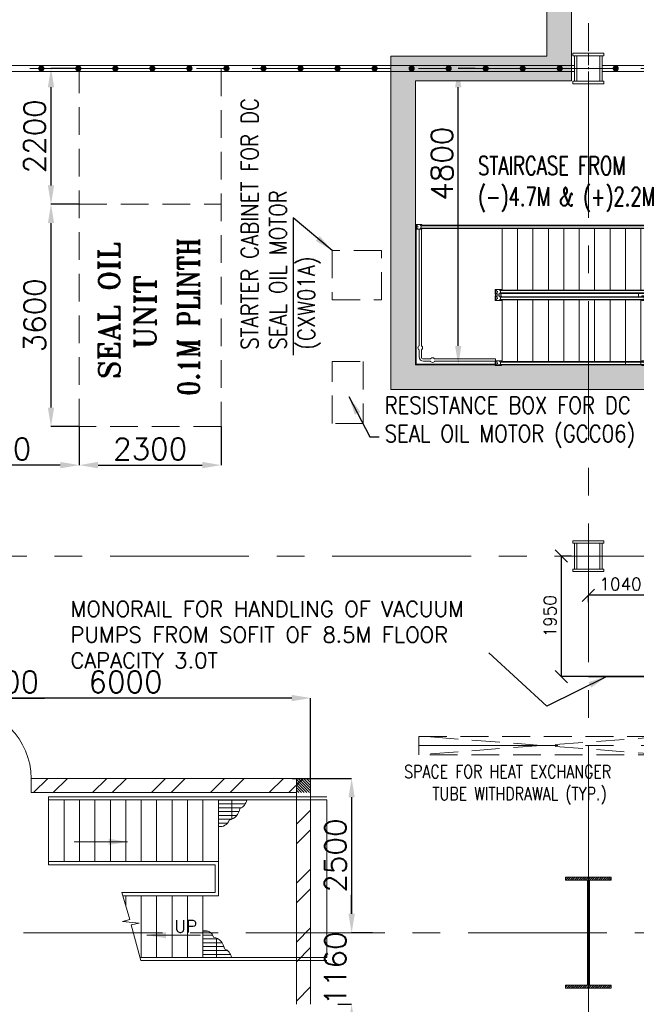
# Model space of a CAD drawing. Header units: inches. Extents: x 0 to 1545919, y 0 to 23143738.
# Tile 192 of 197: x 201076 to 211066, y 137977 to 153927. Entities that reach past the tile are written whole.
import ezdxf

# ---------------------------------------------------------------- set-up
doc = ezdxf.new("R2010")
doc.units = ezdxf.units.IN
doc.header["$LTSCALE"] = 1800
doc.header["$MEASUREMENT"] = 0
for name, pattern in [('CENTER', [2, 1.25, -0.25, 0.25, -0.25]), ('CENTER2', [1.125, 0.75, -0.125, 0.125, -0.125]), ('HIDDEN', [0.375, 0.25, -0.125])]:
    doc.linetypes.add(name, pattern=pattern)
doc.layers.get('0').update_dxf_attribs({"color": 253, "lineweight": 5})
doc.layers.get('Defpoints').update_dxf_attribs({"lineweight": 18})
for name, color, linetype, lineweight in [('A-REMOVABLE GRATING', 252, 'Continuous', 9), ('AUX COL', 1, 'Continuous', 18), ('CEN', 8, 'CENTER', 18), ('COL', 1, 'Continuous', 18), ('CONCRETE', 145, 'Continuous', 18), ('DIM', 4, 'Continuous', 18), ('EQUIP', 8, 'HIDDEN', 9), ('GRID', 251, 'CENTER', 18), ('HATCH-1', 252, 'Continuous', 9), ('STAIR', 2, 'Continuous', 18), ('STEEL', 231, 'Continuous', 18), ('TEXT', 3, 'Continuous', 18), ('WALL', 6, 'Continuous', 18)]:
    doc.layers.add(name, color=color, linetype=linetype, lineweight=lineweight)
doc.styles.add('ROMANC', font='ROMANC.SHX')
doc.styles.add('ROMANS', font='romans.shx')
doc.styles.add('ROMANT', font='romant')
doc.styles.get("Standard").update_dxf_attribs({"font": 'arial.ttf'})
doc.linetypes.add('FENCELINE1', pattern='A,0.25,-0.1,[133,ltypeshp.shx,S=0.1,R=0,X=-0.1,Y=0],-0.1,1', length=1.45)
doc.dimstyles.new('HALF', dxfattribs={"dimtxt": 200, "dimasz": 200, "dimexe": 0, "dimexo": 0, "dimgap": 80, "dimtad": 1, "dimdec": 0, "dimzin": 0, "dimdsep": 46, "dimtxsty": 'ROMANS', "dimblk": 'OBLIQUE', "dimcen": 0, "dimclrd": 4, "dimclre": 9, "dimclrt": 256, "dimadec": 0, "dimazin": 0, "dimtfac": 0.09, "dimtdec": 0, "dimtix": 1, "dimtofl": 0, "dimtmove": 0, "dimatfit": 3, "dimldrblk": 'DOT', "dimfxl": 1, "dimtolj": 1, "dimtzin": 0, "dimarcsym": 0})
doc.dimstyles.new('USER175', dxfattribs={"dimscale": 175, "dimtxt": 2, "dimasz": 1.75, "dimexe": 0, "dimexo": 0, "dimgap": 0.5, "dimtad": 1, "dimdec": 0, "dimzin": 0, "dimdsep": 46, "dimtxsty": 'ROMANS', "dimcen": 0, "dimclrd": 4, "dimclre": 4, "dimclrt": 4, "dimadec": 0, "dimazin": 0, "dimtfac": 0.09, "dimtdec": 0, "dimtix": 1, "dimtofl": 0, "dimtmove": 0, "dimatfit": 3, "dimfxl": 1, "dimtolj": 1, "dimtzin": 0, "dimarcsym": 0})
pattern_1 = [(0, (-336986.62, -83838.76), (0, 62.5), []), (90, (-336986.62, -83838.76), (-250, 2e-14), [])]

# ---------------------------------------------------------------- blocks, each defined once
blk = doc.blocks.new('A-ROW COLUMN')
at = {"layer": 'COL'}
h = blk.add_hatch(dxfattribs=at)
h.set_pattern_fill('ANSI31', color=256, scale=200, style=0)
h.set_pattern_definition([(45, (165226.353, 18853.894), (-17.67767, 17.67767), [])])
h.paths.add_polyline_path([(180799, 40890), (181539, 40890), (181539, 40840), (180799, 40840)])
h.paths.add_polyline_path([(181153, 42590), (181185, 42590), (181185, 40890), (181153, 40890)])
h.paths.add_polyline_path([(180799, 42640), (181539, 42640), (181539, 42590), (180799, 42590)])
blk.add_line((181169, 40840), (181169, 42640))
at = {"layer": 'CEN'}
for p, q in [((181169, 40840), (181169, 42640)), ((180977, 41740), (181360, 41740))]:
    blk.add_line(p, q, dxfattribs=at)
at = {"layer": 'COL'}
for points in [[(180799, 42640), (181539, 42640), (181539, 42590), (180799, 42590)], [(181153, 42590), (181185, 42590), (181185, 40890), (181153, 40890)], [(180799, 40890), (181539, 40890), (181539, 40840), (180799, 40840)]]:
    blk.add_lwpolyline(points, close=True, dxfattribs=at)
blk = doc.blocks.new('AUX COLUMNS')
at = {"color": 2, "linetype": 'CENTER2', "ltscale": 0.15}
for p, q in [((-184038, 59665), (-184038, 60165)), ((-183813, 59915), (-184263, 59915)), ((-184038, 51765), (-184038, 52265)), ((-183813, 52015), (-184263, 52015))]:
    blk.add_line(p, q, dxfattribs=at)
at = {"layer": 'AUX COL'}
for p, q in [((-184263, 59710), (-184263, 60120)), ((-184223, 59710), (-184223, 60120)), ((-183853, 59710), (-183853, 60120)), ((-183813, 59710), (-183813, 60120)), ((-184263, 51805), (-184263, 52225)), ((-184223, 51805), (-184223, 52225)), ((-183853, 51805), (-183853, 52225)), ((-183813, 51805), (-183813, 52225))]:
    blk.add_line(p, q, dxfattribs=at)
for points in [[(-184288, 60165), (-183788, 60165), (-183788, 60120), (-184288, 60120)], [(-184288, 59710), (-183788, 59710), (-183788, 59665), (-184288, 59665)], [(-184288, 52265), (-183788, 52265), (-183788, 52225), (-184288, 52225)], [(-184288, 51805), (-183788, 51805), (-183788, 51765), (-184288, 51765)]]:
    blk.add_lwpolyline(points, close=True, dxfattribs=at)
at = {"layer": 'GRID'}
for p, q in [((-136838, 59915), (-243038, 59915)), ((-171538, 52015), (-242038, 52015))]:
    blk.add_line(p, q, dxfattribs=at)
blk = doc.blocks.new('VACUUM PUMPS')
at = {"layer": 'CEN', "linetype": 'CENTER'}
blk.add_line((76902, 59058), (86272, 59058), dxfattribs=at)
at = {"layer": 'EQUIP'}
blk.add_lwpolyline([(80902, 58908), (76902, 58908), (76902, 59208), (80902, 59208)], close=True, dxfattribs=at)
for points in [[(80902, 59208), (76902, 58912)], [(80902, 58908), (76964, 59208)]]:
    blk.add_lwpolyline(points, dxfattribs=at)
blk = doc.blocks.new('_Oblique')
at = {"color": 0, "linetype": 'ByBlock', "lineweight": -2}
blk.add_line((-0.5, -0.5), (0.5, 0.5), dxfattribs=at)
blk = doc.blocks.new('*D769')
at = {"layer": 'Defpoints', "color": 0, "transparency": 16777216}
for p in [(210290, 144604), (210290, 144492), (211330, 144492)]:
    blk.add_point(p, dxfattribs=at)
at = {"layer": 'DIM', "color": 9, "lineweight": -2, "transparency": 16777216}
for p, q in [((210290, 144492), (210290, 144604)), ((211330, 144492), (211330, 144604))]:
    blk.add_line(p, q, dxfattribs=at)
at = {"layer": 'DIM', "color": 4, "lineweight": -2, "transparency": 16777216}
blk.add_line((211330, 144604), (210290, 144604), dxfattribs=at)
at = {"layer": 'DIM', "color": 4, "lineweight": -2, "transparency": 16777216, "xscale": 200, "yscale": 200, "zscale": 200, "rotation": 180}
blk.add_blockref('_Oblique', (210290, 144604), dxfattribs=at)
at = {"layer": 'DIM', "color": 4, "lineweight": -2, "transparency": 16777216, "xscale": 200, "yscale": 200, "zscale": 200}
blk.add_blockref('_Oblique', (211330, 144604), dxfattribs=at)
at = {"layer": 'DIM', "transparency": 16777216, "insert": (210810, 144784), "char_height": 200, "attachment_point": 5, "style": 'ROMANS'}
blk.add_mtext('\\A1;1040', dxfattribs=at)
blk = doc.blocks.new('_Dot')
at = {"color": 0, "linetype": 'ByBlock', "lineweight": -2}
blk.add_line((-0.5, 0), (-1, 0), dxfattribs=at)
at = {"color": 0, "linetype": 'ByBlock', "const_width": 0.5}
blk.add_lwpolyline([(-0.25, 0, 1), (0.25, 0, 1)], format="xyb", close=True, dxfattribs=at)
blk = doc.blocks.new('*D773')
at = {"layer": 'Defpoints', "color": 0, "transparency": 16777216}
for p in [(210015, 145237), (209850, 143287), (210290, 143287)]:
    blk.add_point(p, dxfattribs=at)
at = {"layer": 'DIM', "color": 9, "lineweight": -2, "transparency": 16777216}
for p, q in [((210015, 145237), (209850, 145237)), ((210290, 143287), (209850, 143287))]:
    blk.add_line(p, q, dxfattribs=at)
at = {"layer": 'DIM', "color": 4, "lineweight": -2, "transparency": 16777216}
blk.add_line((209850, 145237), (209850, 143287), dxfattribs=at)
at = {"layer": 'DIM', "color": 4, "lineweight": -2, "transparency": 16777216, "xscale": 200, "yscale": 200, "zscale": 200}
for p, rotation in [((209850, 145237), 90), ((209850, 143287), 270)]:
    blk.add_blockref('_Oblique', p, dxfattribs=dict(at, rotation=rotation))
at = {"layer": 'DIM', "transparency": 16777216, "insert": (209670, 144262), "char_height": 200, "attachment_point": 5, "rotation": 90, "style": 'ROMANS'}
blk.add_mtext('\\A1;1950', dxfattribs=at)
blk = doc.blocks.new('STAIR FROM (-)4.7M & (+)2.2M')
at = {"layer": 'STAIR'}
for p, q in [((77773, 66340), (77773, 67444)), ((75384, 66340), (75384, 66287)), ((75384, 66340), (75384, 66287))]:
    blk.add_line(p, q, dxfattribs=at)
at = {"layer": 'STAIR', "flags": 128}
for points in [[(71790, 67402), (71790, 67381), (71773, 67381), (71773, 67456), (71821, 67456)], [(71790, 67402), (71790, 67381), (71773, 67381), (71773, 67456), (71821, 67456)], [(71773, 65184), (71773, 67381)], [(71773, 65184), (71773, 67381)], [(71783, 67381), (71783, 65194)], [(71783, 67381), (71783, 65194)], [(71824, 67456), (71809, 67454), (71797, 67445), (71789, 67433), (71786, 67418), (71789, 67404), (71797, 67392), (71809, 67383), (71824, 67380)], [(71824, 67456), (71809, 67454), (71797, 67445), (71789, 67433), (71786, 67418), (71789, 67404), (71797, 67392), (71809, 67383), (71824, 67380)], [(71790, 67435), (71790, 67456)], [(71790, 67435), (71790, 67456)], [(71821, 67381), (71790, 67381)], [(71821, 67381), (71790, 67381)], [(71812, 67418), (71809, 67430), (71805, 67418), (71809, 67407), (71812, 67418)], [(71812, 67418), (71809, 67430), (71805, 67418), (71809, 67407), (71812, 67418)], [(71809, 67429), (71809, 67430)], [(71809, 67429), (71809, 67430)], [(71809, 67408), (71809, 67407)], [(71809, 67408), (71809, 67407)], [(71824, 67456), (71838, 67454), (71851, 67445), (71859, 67433), (71862, 67418), (71859, 67404), (71851, 67392), (71838, 67383), (71824, 67380)], [(71824, 67456), (71838, 67454), (71851, 67445), (71859, 67433), (71862, 67418), (71859, 67404), (71851, 67392), (71838, 67383), (71824, 67380)], [(71826, 67456), (71875, 67456), (71875, 67437)], [(71826, 67456), (71875, 67456), (71875, 67437)], [(71875, 67399), (71875, 67381), (71826, 67381)], [(71875, 67399), (71875, 67381), (71826, 67381)], [(71830, 65492), (71830, 67381)], [(71830, 65492), (71830, 67381)], [(77773, 67437), (71856, 67437)], [(77773, 67437), (71856, 67437)], [(71856, 67399), (75318, 67399)], [(71856, 67399), (76674, 67399)], [(71868, 65492), (71868, 67381)], [(71868, 65492), (71868, 67381)], [(71875, 67444), (77773, 67444)], [(71875, 67444), (77773, 67444)], [(77773, 67443), (71875, 67443)], [(77773, 67443), (71875, 67443)], [(71875, 67393), (75318, 67393)], [(71875, 67393), (76674, 67393)], [(76674, 67392), (71875, 67392)], [(75318, 67392), (73068, 67392)], [(73174, 67392), (73174, 66392)], [(73424, 67392), (73424, 66392)], [(73424, 67392), (73424, 66392)], [(73674, 67392), (73674, 66392)], [(73674, 67392), (73674, 66392)], [(73924, 67392), (73924, 66392)], [(73924, 67392), (73924, 66392)], [(74174, 67392), (74174, 66392)], [(74174, 67392), (74174, 66392)], [(74424, 67392), (74424, 66392)], [(74424, 67392), (74424, 66392)], [(74674, 67392), (74674, 66392)], [(74674, 67392), (74674, 66392)], [(74924, 67392), (74924, 66392)], [(74924, 67392), (74924, 66392)], [(75174, 67392), (75174, 66392)], [(75174, 67392), (75174, 66392)], [(75424, 67393), (75424, 66392)], [(75674, 67392), (75674, 66392)], [(75924, 67392), (75924, 66392)], [(76174, 67392), (76174, 66392)], [(76424, 67392), (76424, 66392)], [(76674, 67392), (76674, 66392)], [(73078, 66350), (73078, 66329), (73061, 66329), (73061, 66404), (73110, 66404)], [(73078, 66350), (73078, 66329), (73061, 66329), (73061, 66404), (73110, 66404)], [(73112, 66404), (73098, 66402), (73085, 66393), (73077, 66381), (73074, 66366), (73077, 66352), (73085, 66340), (73098, 66331), (73112, 66328)], [(73112, 66404), (73098, 66402), (73085, 66393), (73077, 66381), (73074, 66366), (73077, 66352), (73085, 66340), (73098, 66331), (73112, 66328)], [(73078, 66383), (73078, 66404)], [(73078, 66383), (73078, 66404)], [(73101, 66366), (73098, 66378), (73093, 66366), (73098, 66355), (73101, 66366)], [(73101, 66366), (73098, 66378), (73093, 66366), (73098, 66355), (73101, 66366)], [(73098, 66377), (73098, 66378)], [(73098, 66377), (73098, 66378)], [(73098, 66356), (73098, 66355)], [(73098, 66356), (73098, 66355)], [(73112, 66404), (73127, 66402), (73139, 66393), (73147, 66381), (73150, 66366), (73147, 66352), (73139, 66340), (73127, 66331), (73112, 66328)], [(73112, 66404), (73127, 66402), (73139, 66393), (73147, 66381), (73150, 66366), (73147, 66352), (73139, 66340), (73127, 66331), (73112, 66328)], [(73115, 66404), (73163, 66404), (73163, 66385)], [(73115, 66404), (73163, 66404), (73163, 66385)], [(77773, 66385), (73144, 66385)], [(77773, 66385), (73144, 66385)], [(73163, 66392), (77773, 66392)], [(73163, 66392), (77773, 66392)], [(77773, 66391), (73163, 66391)], [(77773, 66391), (73163, 66391)], [(73078, 66245), (73078, 66224), (73061, 66224), (73061, 66299), (73110, 66299)], [(73078, 66245), (73078, 66224), (73061, 66224), (73061, 66299), (73110, 66299)], [(73068, 66336), (73068, 66299)], [(73068, 66336), (73068, 66299)], [(73112, 66299), (73098, 66296), (73085, 66288), (73077, 66276), (73074, 66261), (73077, 66247), (73085, 66234), (73098, 66226), (73112, 66223)], [(73112, 66299), (73098, 66296), (73085, 66288), (73077, 66276), (73074, 66261), (73077, 66247), (73085, 66234), (73098, 66226), (73112, 66223)], [(73110, 66329), (73078, 66329)], [(73110, 66329), (73078, 66329)], [(73078, 66277), (73078, 66299)], [(73078, 66277), (73078, 66299)], [(73110, 66224), (73078, 66224)], [(73110, 66224), (73078, 66224)], [(73101, 66261), (73098, 66272), (73093, 66261), (73098, 66250), (73101, 66261)], [(73101, 66261), (73098, 66272), (73093, 66261), (73098, 66250), (73101, 66261)], [(73098, 66272), (73098, 66272)], [(73098, 66272), (73098, 66272)], [(73098, 66250), (73098, 66250)], [(73098, 66250), (73098, 66250)], [(73112, 66299), (73127, 66296), (73139, 66288), (73147, 66276), (73150, 66261), (73147, 66247), (73139, 66234), (73127, 66226), (73112, 66223)], [(73112, 66299), (73127, 66296), (73139, 66288), (73147, 66276), (73150, 66261), (73147, 66247), (73139, 66234), (73127, 66226), (73112, 66223)], [(73163, 66347), (73163, 66329), (73115, 66329)], [(73163, 66347), (73163, 66329), (73115, 66329)], [(73115, 66299), (73163, 66299), (73163, 66280)], [(73115, 66299), (73163, 66299), (73163, 66280)], [(73163, 66242), (73163, 66224), (73115, 66224)], [(73163, 66242), (73163, 66224), (73115, 66224)], [(73144, 66347), (77773, 66347)], [(73144, 66347), (77773, 66347)], [(75468, 66280), (73144, 66280)], [(75468, 66280), (73144, 66280)], [(73144, 66242), (75468, 66242)], [(73144, 66242), (75468, 66242)], [(73163, 66341), (77773, 66341)], [(73163, 66341), (77773, 66341)], [(77773, 66340), (73163, 66340)], [(77773, 66340), (73163, 66340)], [(73163, 66287), (75441, 66287)], [(73163, 66287), (75441, 66287)], [(75441, 66286), (73163, 66286)], [(75441, 66286), (73163, 66286)], [(73163, 66236), (75441, 66236)], [(73163, 66236), (75441, 66236)], [(75441, 66235), (73163, 66235)], [(75441, 66235), (73163, 66235)], [(73174, 66235), (73174, 65235)], [(73174, 66235), (73174, 65235)], [(73424, 66235), (73424, 65235)], [(73424, 66235), (73424, 65235)], [(73674, 66235), (73674, 65235)], [(73674, 66235), (73674, 65235)], [(73924, 66235), (73924, 65235)], [(73924, 66235), (73924, 65235)], [(74174, 66235), (74174, 65235)], [(74174, 66235), (74174, 65235)], [(74424, 66235), (74424, 65235)], [(74424, 66235), (74424, 65235)], [(74674, 66235), (74674, 65235)], [(74674, 66235), (74674, 65235)], [(74924, 66235), (74924, 65235)], [(74924, 66235), (74924, 65235)], [(75174, 66235), (75174, 65183)], [(75174, 66235), (75174, 65183)], [(75424, 66235), (75424, 65183)], [(75440, 66287), (75440, 66299), (75489, 66299)], [(75440, 66287), (75440, 66299), (75489, 66299)], [(75457, 66242), (75457, 66224), (75440, 66224), (75440, 66235)], [(75457, 66242), (75457, 66224), (75440, 66224), (75440, 66235)], [(75457, 66280), (75457, 66299)], [(75457, 66280), (75457, 66299)], [(75489, 66224), (75457, 66224)], [(75489, 66224), (75457, 66224)], [(75491, 66299), (75477, 66296), (75464, 66288), (75459, 66280)], [(75491, 66299), (75477, 66296), (75464, 66288), (75459, 66280)], [(75491, 66223), (75477, 66226), (75464, 66234), (75459, 66242)], [(75491, 66223), (75477, 66226), (75464, 66234), (75459, 66242)], [(75468, 66242), (75472, 66245), (75476, 66248), (75477, 66249), (75480, 66261), (75477, 66273), (75476, 66275), (75472, 66277), (75468, 66280)], [(75468, 66242), (75472, 66245), (75476, 66248), (75477, 66249), (75480, 66261), (75477, 66273), (75476, 66275), (75472, 66277), (75468, 66280)], [(75491, 66299), (75506, 66296), (75518, 66288), (75526, 66276), (75529, 66261), (75526, 66247), (75518, 66234), (75506, 66226), (75491, 66223)], [(75491, 66299), (75506, 66296), (75518, 66288), (75526, 66276), (75529, 66261), (75526, 66247), (75518, 66234), (75506, 66226), (75491, 66223)], [(75494, 66299), (75542, 66299), (75542, 66224), (75494, 66224)], [(75494, 66299), (75542, 66299), (75542, 66224), (75494, 66224)], [(75542, 66287), (75587, 66287), (75587, 66286)], [(75542, 66287), (75587, 66287), (75587, 66286)], [(75542, 66236), (75588, 66236), (75588, 66286), (75542, 66286)], [(75542, 66236), (75588, 66236), (75588, 66286), (75542, 66286)], [(75587, 66236), (75587, 66235), (75542, 66235)], [(75587, 66236), (75587, 66235), (75542, 66235)], [(75588, 66286), (75588, 66236)], [(75588, 66286), (75588, 66236)], [(71830, 65428), (71822, 65433), (71814, 65446), (71811, 65460), (71814, 65475), (71822, 65487), (71830, 65492)], [(71830, 65428), (71822, 65433), (71814, 65446), (71811, 65460), (71814, 65475), (71822, 65487), (71830, 65492)], [(71830, 65310), (71830, 65428)], [(71830, 65310), (71830, 65428)], [(71868, 65428), (71876, 65433), (71884, 65446), (71887, 65460), (71884, 65475), (71876, 65487), (71868, 65492)], [(71868, 65428), (71876, 65433), (71884, 65446), (71887, 65460), (71884, 65475), (71876, 65487), (71868, 65492)], [(71868, 65310), (71868, 65428)], [(71868, 65310), (71868, 65428)], [(71830, 65310), (71835, 65284), (71850, 65261), (71873, 65246), (71899, 65241)], [(71830, 65310), (71835, 65284), (71850, 65261), (71873, 65246), (71899, 65241)], [(71868, 65310), (71870, 65298), (71877, 65288), (71887, 65281), (71899, 65279)], [(71868, 65310), (71870, 65298), (71877, 65288), (71887, 65281), (71899, 65279)], [(72017, 65279), (71899, 65279)], [(72017, 65279), (71899, 65279)], [(72017, 65241), (71899, 65241)], [(72017, 65241), (71899, 65241)], [(72049, 65298), (72035, 65295), (72022, 65287), (72017, 65279)], [(72049, 65298), (72035, 65295), (72022, 65287), (72017, 65279)], [(72049, 65222), (72035, 65225), (72022, 65233), (72017, 65241)], [(72049, 65222), (72035, 65225), (72022, 65233), (72017, 65241)], [(72049, 65298), (72064, 65295), (72076, 65287), (72081, 65279)], [(72049, 65298), (72064, 65295), (72076, 65287), (72081, 65279)], [(72049, 65222), (72064, 65225), (72076, 65233), (72081, 65241)], [(72049, 65222), (72064, 65225), (72076, 65233), (72081, 65241)], [(72081, 65279), (73068, 65279), (73068, 65241), (72081, 65241)], [(72081, 65279), (73068, 65279), (73068, 65241), (72081, 65241)], [(73061, 65194), (73061, 65241)], [(73061, 65194), (73061, 65241)], [(73068, 65247), (73110, 65247)], [(73068, 65247), (73110, 65247)], [(73112, 65247), (73098, 65244), (73085, 65236), (73077, 65224), (73074, 65209), (73077, 65195), (73085, 65182), (73098, 65174), (73112, 65171)], [(73112, 65247), (73098, 65244), (73085, 65236), (73077, 65224), (73074, 65209), (73077, 65195), (73085, 65182), (73098, 65174), (73112, 65171)], [(73078, 65225), (73078, 65247)], [(73078, 65225), (73078, 65247)], [(73112, 65247), (73127, 65244), (73139, 65236), (73147, 65224), (73150, 65209), (73147, 65195), (73139, 65182), (73127, 65174), (73112, 65171)], [(73112, 65247), (73127, 65244), (73139, 65236), (73147, 65224), (73150, 65209), (73147, 65195), (73139, 65182), (73127, 65174), (73112, 65171)], [(73115, 65247), (73163, 65247), (73163, 65228)], [(73115, 65247), (73163, 65247), (73163, 65228)], [(73163, 65235), (75318, 65235)], [(73163, 65235), (75441, 65235)], [(75458, 65234), (73163, 65234)], [(75458, 65234), (73163, 65234)], [(75458, 65228), (75458, 65247), (75441, 65247), (75441, 65235)], [(75458, 65228), (75458, 65247), (75441, 65247), (75441, 65235)], [(75490, 65247), (75458, 65247)], [(75490, 65247), (75458, 65247)], [(75492, 65247), (75478, 65244), (75465, 65236), (75460, 65228)], [(75492, 65247), (75478, 65244), (75465, 65236), (75460, 65228)], [(75492, 65171), (75507, 65174), (75519, 65182), (75527, 65195), (75530, 65209), (75527, 65224), (75519, 65236), (75507, 65244), (75492, 65247)], [(75492, 65171), (75507, 65174), (75519, 65182), (75527, 65195), (75530, 65209), (75527, 65224), (75519, 65236), (75507, 65244), (75492, 65247)], [(75495, 65172), (75543, 65172), (75543, 65247), (75495, 65247)], [(75495, 65172), (75543, 65172), (75543, 65247), (75495, 65247)], [(75588, 65234), (75588, 65235), (75543, 65235)], [(75588, 65234), (75588, 65235), (75543, 65235)], [(75543, 65234), (75589, 65234), (75589, 65184), (75543, 65184)], [(75543, 65234), (75589, 65234), (75589, 65184), (75543, 65184)], [(75589, 65184), (75589, 65234)], [(75589, 65184), (75589, 65234)], [(71783, 65194), (73068, 65194), (73068, 65184), (71773, 65184)], [(71783, 65194), (73068, 65194), (73068, 65184), (71773, 65184)], [(73078, 65193), (73078, 65172), (73061, 65172), (73061, 65184)], [(73078, 65193), (73078, 65172), (73061, 65172), (73061, 65184)], [(73110, 65172), (73078, 65172)], [(73110, 65172), (73078, 65172)], [(73101, 65209), (73098, 65220), (73093, 65209), (73098, 65198), (73101, 65209)], [(73101, 65209), (73098, 65220), (73093, 65209), (73098, 65198), (73101, 65209)], [(73098, 65220), (73098, 65220)], [(73098, 65220), (73098, 65220)], [(73098, 65198), (73098, 65198)], [(73098, 65198), (73098, 65198)], [(73163, 65190), (73163, 65172), (73115, 65172)], [(73163, 65190), (73163, 65172), (73115, 65172)], [(75460, 65228), (73144, 65228)], [(75460, 65228), (73144, 65228)], [(73144, 65190), (75460, 65190)], [(73144, 65190), (75460, 65190)], [(73163, 65184), (75440, 65184)], [(73163, 65184), (75458, 65184)], [(75318, 65183), (73163, 65183)], [(75441, 65183), (73163, 65183)], [(75441, 65183), (75441, 65172), (75490, 65172)], [(75441, 65183), (75441, 65172), (75490, 65172)], [(75458, 65190), (75458, 65172)], [(75458, 65190), (75458, 65172)], [(75492, 65171), (75478, 65174), (75465, 65182), (75460, 65190)], [(75492, 65171), (75478, 65174), (75465, 65182), (75460, 65190)], [(75469, 65228), (75473, 65225), (75477, 65223), (75478, 65221), (75481, 65209), (75478, 65197), (75477, 65196), (75473, 65193), (75469, 65190)], [(75469, 65228), (75473, 65225), (75477, 65223), (75478, 65221), (75481, 65209), (75478, 65197), (75477, 65196), (75473, 65193), (75469, 65190)], [(75543, 65183), (75588, 65183), (75588, 65184)], [(75543, 65183), (75588, 65183), (75588, 65184)]]:
    blk.add_lwpolyline(points, dxfattribs=at)
blk = doc.blocks.new('*D778')
at = {"layer": 'Defpoints', "color": 0, "transparency": 16777216}
for p in [(208181, 153137), (208453, 153137), (208453, 148337)]:
    blk.add_point(p, dxfattribs=at)
at = {"layer": 'DIM', "color": 4, "lineweight": -2, "transparency": 16777216}
for p, q in [((208453, 153137), (208181, 153137)), ((208181, 148643), (208181, 152831)), ((208453, 148337), (208181, 148337))]:
    blk.add_line(p, q, dxfattribs=at)
at = {"layer": 'DIM', "color": 4, "transparency": 16777216}
for points in [[(208130, 152831), (208232, 152831), (208181, 153137)], [(208130, 148643), (208232, 148643), (208181, 148337)]]:
    blk.add_solid(points, dxfattribs=at)
at = {"layer": 'DIM', "color": 4, "transparency": 16777216, "insert": (207919, 151594), "char_height": 350, "attachment_point": 5, "rotation": 90, "style": 'ROMANS'}
blk.add_mtext('\\A1;4800', dxfattribs=at)
blk = doc.blocks.new('*D806')
at = {"layer": 'Defpoints', "color": 0, "transparency": 16777216}
for p in [(202040, 153137), (201583, 150937), (202040, 150937)]:
    blk.add_point(p, dxfattribs=at)
at = {"layer": 'DIM', "color": 4, "lineweight": -2, "transparency": 16777216}
for p, q in [((202040, 153137), (201583, 153137)), ((201583, 152831), (201583, 151243)), ((202040, 150937), (201583, 150937))]:
    blk.add_line(p, q, dxfattribs=at)
at = {"layer": 'DIM', "color": 4, "transparency": 16777216}
for points in [[(201532, 152831), (201634, 152831), (201583, 153137)], [(201532, 151243), (201634, 151243), (201583, 150937)]]:
    blk.add_solid(points, dxfattribs=at)
at = {"layer": 'DIM', "color": 4, "transparency": 16777216, "insert": (201320, 152037), "char_height": 350, "attachment_point": 5, "rotation": 90, "style": 'ROMANS'}
blk.add_mtext('\\A1;2200', dxfattribs=at)
blk = doc.blocks.new('*D807')
at = {"layer": 'Defpoints', "color": 0, "transparency": 16777216}
for p in [(202040, 150937), (201583, 147337), (202040, 147337)]:
    blk.add_point(p, dxfattribs=at)
at = {"layer": 'DIM', "color": 4, "lineweight": -2, "transparency": 16777216}
for p, q in [((202040, 150937), (201583, 150937)), ((201583, 150631), (201583, 147643)), ((202040, 147337), (201583, 147337))]:
    blk.add_line(p, q, dxfattribs=at)
at = {"layer": 'DIM', "color": 4, "transparency": 16777216}
for points in [[(201532, 150631), (201634, 150631), (201583, 150937)], [(201532, 147643), (201634, 147643), (201583, 147337)]]:
    blk.add_solid(points, dxfattribs=at)
at = {"layer": 'DIM', "color": 4, "transparency": 16777216, "insert": (201320, 149137), "char_height": 350, "attachment_point": 5, "rotation": 90, "style": 'ROMANS'}
blk.add_mtext('\\A1;3600', dxfattribs=at)
blk = doc.blocks.new('*D808')
at = {"layer": 'Defpoints', "color": 0, "transparency": 16777216}
for p in [(202040, 147337), (199290, 146711), (199290, 146323)]:
    blk.add_point(p, dxfattribs=at)
at = {"layer": 'DIM', "color": 4, "lineweight": -2, "transparency": 16777216}
for p, q in [((202040, 147337), (202040, 146711)), ((199290, 146323), (199290, 146711)), ((201734, 146711), (199596, 146711))]:
    blk.add_line(p, q, dxfattribs=at)
at = {"layer": 'DIM', "color": 4, "transparency": 16777216}
for points in [[(199596, 146763), (199596, 146660), (199290, 146711)], [(201734, 146763), (201734, 146660), (202040, 146711)]]:
    blk.add_solid(points, dxfattribs=at)
at = {"layer": 'DIM', "color": 4, "transparency": 16777216, "insert": (200665, 146974), "char_height": 350, "attachment_point": 5, "style": 'ROMANS'}
blk.add_mtext('\\A1;2750', dxfattribs=at)
blk = doc.blocks.new('*D809')
at = {"layer": 'Defpoints', "color": 0, "transparency": 16777216}
for p in [(202040, 147337), (204340, 147337), (204340, 146711)]:
    blk.add_point(p, dxfattribs=at)
at = {"layer": 'DIM', "color": 4, "lineweight": -2, "transparency": 16777216}
for p, q in [((202040, 147337), (202040, 146711)), ((204340, 147337), (204340, 146711)), ((202346, 146711), (204034, 146711))]:
    blk.add_line(p, q, dxfattribs=at)
at = {"layer": 'DIM', "color": 4, "transparency": 16777216}
for points in [[(202346, 146763), (202346, 146660), (202040, 146711)], [(204034, 146763), (204034, 146660), (204340, 146711)]]:
    blk.add_solid(points, dxfattribs=at)
at = {"layer": 'DIM', "color": 4, "transparency": 16777216, "insert": (203190, 146974), "char_height": 350, "attachment_point": 5, "style": 'ROMANS'}
blk.add_mtext('\\A1;2300', dxfattribs=at)
blk = doc.blocks.new('GSC PLATFORM AT EL. 2.5M')
at = {"layer": 'STEEL'}
for p, q in [((-14175, 2700), (-3625, 2700)), ((-14175, 2600), (-3625, 2600)), ((-3175, 2700), (0, 2700)), ((-3175, 2600), (-100, 2600))]:
    blk.add_line(p, q, dxfattribs=at)
at = {"layer": 'STEEL', "const_width": 50}
for points in [[(-12289, 2650, 1), (-12239, 2650, 1)], [(-11689, 2650, 1), (-11639, 2650, 1)], [(-11089, 2650, 1), (-11039, 2650, 1)], [(-10489, 2650, 1), (-10439, 2650, 1)], [(-9889, 2650, 1), (-9839, 2650, 1)], [(-9289, 2650, 1), (-9239, 2650, 1)], [(-8689, 2650, 1), (-8639, 2650, 1)], [(-8089, 2650, 1), (-8039, 2650, 1)], [(-7489, 2650, 1), (-7439, 2650, 1)], [(-6889, 2650, 1), (-6839, 2650, 1)], [(-6289, 2650, 1), (-6239, 2650, 1)], [(-5689, 2650, 1), (-5639, 2650, 1)], [(-5089, 2650, 1), (-5039, 2650, 1)], [(-4489, 2650, 1), (-4439, 2650, 1)], [(-3889, 2650, 1), (-3839, 2650, 1)], [(-2982, 2650, 1), (-2932, 2650, 1)]]:
    blk.add_lwpolyline(points, format="xyb", close=True, dxfattribs=at)
blk = doc.blocks.new('*D922')
at = {"layer": 'Defpoints', "color": 0, "transparency": 16777216}
for p in [(199790, 142938), (199290, 142797), (199790, 142797)]:
    blk.add_point(p, dxfattribs=at)
at = {"layer": 'DIM', "color": 4, "lineweight": -2, "transparency": 16777216}
for p, q in [((198984, 142938), (198678, 142938)), ((199290, 142797), (199290, 142938)), ((199790, 142797), (199790, 142938)), ((200096, 142938), (201478, 142938))]:
    blk.add_line(p, q, dxfattribs=at)
at = {"layer": 'DIM', "color": 4, "transparency": 16777216}
for points in [[(198984, 142989), (198984, 142887), (199290, 142938)], [(200096, 142989), (200096, 142887), (199790, 142938)]]:
    blk.add_solid(points, dxfattribs=at)
at = {"layer": 'DIM', "color": 4, "transparency": 16777216, "insert": (200940, 143200), "char_height": 350, "attachment_point": 5, "style": 'ROMANS'}
blk.add_mtext('\\A1;500', dxfattribs=at)
blk = doc.blocks.new('*D923')
at = {"layer": 'Defpoints', "color": 0, "transparency": 16777216}
for p in [(199790, 142938), (199790, 141637), (205790, 141637)]:
    blk.add_point(p, dxfattribs=at)
at = {"layer": 'DIM', "color": 4, "lineweight": -2, "transparency": 16777216}
for p, q in [((199790, 141637), (199790, 142938)), ((205484, 142938), (200096, 142938)), ((205790, 141637), (205790, 142938))]:
    blk.add_line(p, q, dxfattribs=at)
at = {"layer": 'DIM', "color": 4, "transparency": 16777216}
for points in [[(200096, 142989), (200096, 142887), (199790, 142938)], [(205484, 142989), (205484, 142887), (205790, 142938)]]:
    blk.add_solid(points, dxfattribs=at)
at = {"layer": 'DIM', "color": 4, "transparency": 16777216, "insert": (202790, 143200), "char_height": 350, "attachment_point": 5, "style": 'ROMANS'}
blk.add_mtext('\\A1;6000', dxfattribs=at)
blk = doc.blocks.new('*D924')
at = {"layer": 'Defpoints', "color": 0, "transparency": 16777216}
for p in [(205492, 141637), (206454, 139137), (206794, 139137)]:
    blk.add_point(p, dxfattribs=at)
at = {"layer": 'DIM', "color": 4, "lineweight": -2, "transparency": 16777216}
for p, q in [((205492, 141637), (206454, 141637)), ((206454, 141331), (206454, 139443)), ((206794, 139137), (206454, 139137))]:
    blk.add_line(p, q, dxfattribs=at)
at = {"layer": 'DIM', "color": 4, "transparency": 16777216}
for points in [[(206403, 141331), (206505, 141331), (206454, 141637)], [(206403, 139443), (206505, 139443), (206454, 139137)]]:
    blk.add_solid(points, dxfattribs=at)
at = {"layer": 'DIM', "color": 4, "transparency": 16777216, "insert": (206192, 140387), "char_height": 350, "attachment_point": 5, "rotation": 90, "style": 'ROMANS'}
blk.add_mtext('\\A1;2500', dxfattribs=at)
blk = doc.blocks.new('*D925')
at = {"layer": 'Defpoints', "color": 0, "transparency": 16777216}
for p in [(206794, 139137), (206230, 137977), (206454, 137977)]:
    blk.add_point(p, dxfattribs=at)
at = {"layer": 'DIM', "color": 4, "lineweight": -2, "transparency": 16777216}
for p, q in [((206454, 139443), (206454, 139750)), ((206794, 139137), (206454, 139137)), ((206230, 137977), (206454, 137977)), ((206454, 137671), (206454, 137365))]:
    blk.add_line(p, q, dxfattribs=at)
at = {"layer": 'DIM', "color": 4, "transparency": 16777216}
for points in [[(206403, 139443), (206505, 139443), (206454, 139137)], [(206403, 137671), (206505, 137671), (206454, 137977)]]:
    blk.add_solid(points, dxfattribs=at)
at = {"layer": 'DIM', "color": 4, "transparency": 16777216, "insert": (206192, 138557), "char_height": 350, "attachment_point": 5, "rotation": 90, "style": 'ROMANS'}
blk.add_mtext('\\A1;1160', dxfattribs=at)
blk = doc.blocks.new('CW-PIT')
at = {"layer": 'HATCH-1'}
h = blk.add_hatch(dxfattribs=at)
h.set_pattern_fill('AR-CONC', color=256, scale=100, angle=90, style=0)
h.set_pattern_definition([(140, (-337318.76, -38353.04), (62.7521, 717.2602), [75, -825]), (85, (-337318.76, -38353.04), (-752.1921, -138.7513), [60, -660]), (190.4514, (-337313.5, -38293.3), (-689.4395, 578.5094), [63.7402, -701.1421]), (136.1842, (-337518.8, -38353), (165.519, 1067.241), [112.5, -1237.5]), (186.6356, (-337505, -38264.1), (-974.118, 934.6627), [95.6103, -1051.713]), (81.1842, (-337518.8, -38353), (-974.1186, 934.662), [90, -990]), (111, (-337468.76, -38253.04), (402.6189, 596.907), [75, -825]), (56, (-337468.76, -38253.04), (-725.15, 243.3153), [60, -660]), (161.4514, (-337435.2, -38203.3), (-322.5305, 840.2226), [63.7402, -701.1421]), (127.5, (-337318.76, -38353.04), (-332.89385, 12.15986), [0, -652, 0, -670, 0, -662.5]), (97.5, (-337318.76, -38353.04), (-394.4117, 263.06954), [0, -382, 0, -637, 0, -252.5]), (57.5, (-337318.76, -38576.04), (22.55487, 533.82244), [0, -250, 0, -780, 0, -1035]), (47.5, (-337318.76, -38676.04), (-100.105, 583.1862), [0, -325, 0, -518, 0, -735])])
h.paths.add_polyline_path([(-27925, 11400), (-27525, 11000), (-27525, -200), (-30050, -200), (-30050, -4800), (-24050, -4800), (-24050, -5200), (-30450, -5200), (-30450, 200), (-27925, 200)])
at = {"layer": 'CONCRETE'}
blk.add_lwpolyline([(-27925, 11400), (-27525, 11000), (-27525, -200), (-30050, -200), (-30050, -4800), (-24050, -4800), (-24050, -5200), (-30450, -5200), (-30450, 200), (-27925, 200)], close=True, dxfattribs=at)
blk = doc.blocks.new('STAIR AT A-ROW')
at = {"layer": 'A-REMOVABLE GRATING'}
h = blk.add_hatch(dxfattribs=at)
h.set_pattern_fill('GRATE', color=256, scale=2000, style=0)
h.set_pattern_definition(pattern_1)
h.paths.add_polyline_path([(154950, 57310, 0.269537), (155061, 57449), (154602, 57449), (154602, 57020, 0.388318), (154775, 57122, 0.326637)])
h = blk.add_hatch(dxfattribs=at)
h.set_pattern_fill('GRATE', color=256, scale=2000, style=0)
h.set_pattern_definition(pattern_1)
h.paths.add_polyline_path([(154700, 55038, -0.269537), (154811, 54898), (154352, 54898), (154352, 55328, -0.388318), (154525, 55226, -0.326637)])
for centre, radius, start, end in [((154886, 57475), 178, 291.2949, 351.6342), ((154734, 57336), 217, 280.8052, 353.161), ((154633, 57166), 149, 258.1134, 343.0018), ((154383, 55182), 149, 16.9982, 101.8866), ((154484, 55012), 217, 6.839, 79.1948), ((154636, 54872), 178, 8.3658, 68.7051)]:
    blk.add_arc(centre, radius, start, end, dxfattribs=at)
at = {"layer": 'STAIR'}
for p, q in [((154602, 57449), (151852, 57449)), ((154602, 54898), (153333, 54898))]:
    blk.add_line(p, q, dxfattribs=at)
at = {"layer": 'STAIR', "linetype": 'FENCELINE1', "ltscale": 0.25}
for points in [[(151852, 57499), (156362, 57499)], [(151852, 56399), (154552, 56399), (154552, 55948), (153040, 55948)], [(156362, 54848), (154602, 54848), (153347, 54848)]]:
    blk.add_lwpolyline(points, dxfattribs=at)
at = {"layer": 'STAIR'}
for points in [[(151852, 57499), (151852, 56399)], [(152102, 57449), (152102, 56449)], [(152352, 57449), (152352, 56449)], [(152602, 57449), (152602, 56449)], [(152852, 57449), (152852, 56449)], [(153102, 57449), (153102, 56449)], [(153352, 57449), (153352, 56449)], [(153602, 57449), (153602, 56449)], [(153852, 57449), (153852, 56449)], [(154102, 57449), (154102, 56449)], [(154352, 57449), (154352, 56449)], [(154602, 57449), (154602, 55898)], [(154602, 57449), (156362, 57449), (156362, 54898), (154602, 54898)], [(151852, 56449), (154602, 56449)], [(153347, 54848), (153191, 55425), (153318, 55455), (153050, 55481), (153168, 55513), (153040, 55948)], [(153055, 55898), (154602, 55898)], [(153102, 55737), (153102, 55898)], [(153352, 54898), (153352, 55898)], [(153602, 54898), (153602, 55898)], [(153852, 54898), (153852, 55898)], [(154102, 54898), (154102, 55898)], [(154352, 54898), (154352, 55898)], [(153102, 55476), (153102, 55495)]]:
    blk.add_lwpolyline(points, dxfattribs=at)
at = {"layer": 'TEXT', "style": 'ROMANC'}
blk.add_text('UP', height=200, dxfattribs=at).set_placement((153890, 55301))
at = {"layer": 'DIM'}
for points in [[(153132, 56770), (152267, 56770)], [(153445, 55259), (154310, 55259)]]:
    blk.add_leader(points, dimstyle='USER175', dxfattribs=at)

msp = doc.modelspace()

# ---------------------------------------------------------------- hatches: boundary and pattern name
h = msp.add_hatch()
h.set_pattern_fill('ANSI32', color=256, scale=1800, style=0)
h.set_pattern_definition([(45, (634922, 57637.6), (-477.2971, 477.2971), []), (45, (635240.2, 57637.6), (-477.2971, 477.2971), [])])
h.paths.add_polyline_path([(205790.003, 139137.047), (205560.003, 139137.047), (205560.003, 137977.047), (205790.003, 137977.047)])
h.paths.add_polyline_path([(201233.136, 141637.384), (201233.136, 141407.384), (205560.003, 141407.384), (205560.003, 139137.047), (205790.003, 139137.047), (205790.003, 141637.384)])
at = {"layer": 'COL'}
h = msp.add_hatch(dxfattribs=at)
h.set_pattern_fill('ANSI31', color=1, scale=250, angle=90, style=0)
h.set_pattern_definition([(135, (360966.306, -11354.803), (-22.097087, -22.097087), [])])
h.paths.add_polyline_path([(205560.003, 141637.384), (205790.003, 141637.384), (205790.003, 141407.384), (205560.003, 141407.384)])

# ---------------------------------------------------------------- linework, layer by layer
at = {"layer": 'EQUIP'}
msp.add_line((202040.003, 150937.047), (204340.003, 150937.047), dxfattribs=at)
for points in [[(202040.003, 153137.047), (204340.003, 153137.047), (204340.003, 147337.047), (202040.003, 147337.047)], [(206140.003, 149387.047), (206940.003, 149387.047), (206940.003, 150187.047), (206140.003, 150187.047)], [(206140.003, 148387.047), (206640.003, 148387.047), (206640.003, 147387.047), (206140.003, 147387.047)]]:
    msp.add_lwpolyline(points, close=True, dxfattribs=at)
at = {"layer": 'GRID'}
for p, q in [((210290.003, 121918.052), (210290.003, 185637.047)), ((282590.003, 139137.047), (147490.003, 139137.047))]:
    msp.add_line(p, q, dxfattribs=at)
at = {"layer": 'STEEL', "const_width": 30}
msp.add_lwpolyline([(210290.003, 143287.047), (232290.003, 143287.047)], dxfattribs=at)
at = {"layer": 'WALL'}
for p, q in [((205790.003, 141637.384), (201261.745, 141637.384)), ((201261.745, 141637.384), (201261.745, 141407.384)), ((205560.003, 141407.384), (205560.003, 141637.384)), ((205790.003, 137977.047), (205790.003, 141637.384)), ((205790.003, 141407.384), (205790.003, 141637.384)), ((205560.003, 141407.384), (201261.745, 141407.384)), ((205560.003, 137977.047), (205560.003, 141407.384))]:
    msp.add_line(p, q, dxfattribs=at)
at = {"layer": 'WALL', "flags": 128}
msp.add_lwpolyline([(201261.745, 141637.384, 0.414209), (200120.003, 142779.127)], format="xyb", dxfattribs=at)

# ---------------------------------------------------------------- block references
at = {"linetype": 'HIDDEN'}
msp.add_blockref('CW-PIT', (237540.003, 153137.047), dxfattribs=at)
at = {"layer": 'AUX COL'}
msp.add_blockref('AUX COLUMNS', (394327.812, 93222.023), dxfattribs=at)
at = {"layer": 'COL'}
msp.add_blockref('A-ROW COLUMN', (29121.471, 97397.294), dxfattribs=at)
at = {"layer": 'EQUIP'}
msp.add_blockref('VACUUM PUMPS', (130642.787, 83109.421), dxfattribs=at)
at = {"layer": 'STAIR'}
for name, p in [('STAIR FROM (-)4.7M & (+)2.2M', (135716.978, 83152.929)), ('STAIR AT A-ROW', (49692.787, 83838.758))]:
    msp.add_blockref(name, p, dxfattribs=at)
at = {"layer": 'STEEL'}
msp.add_blockref('GSC PLATFORM AT EL. 2.5M', (213690.003, 150487.047), dxfattribs=at)

# ---------------------------------------------------------------- texts
at = {"layer": 'TEXT', "color": 3, "style": 'ROMANT'}
for s, p in [('SEAL OIL ', (202700.041, 148106.044)), ('UNIT', (203286.661, 148590.801))]:
    msp.add_text(s, height=350, rotation=90, dxfattribs=at).set_placement(p)
at = {"layer": 'TEXT', "color": 3, "style": 'ROMANT', "width": 0.8}
msp.add_text('0.1M PLINTH', height=350, rotation=90, dxfattribs=at).set_placement((203989.787, 147836.316))
at = {"layer": 'TEXT', "color": 3, "style": 'ROMANS', "width": 0.8}
for s, p in [('SPACE FOR HEAT EXCHANGER', (207304.385, 141641.14, -700)), ('TUBE WITHDRAWAL (TYP.)', (207762.605, 141282.811, -700))]:
    msp.add_text(s, height=210, dxfattribs=at).set_placement(p)
at = {"layer": 'TEXT', "insert": (204664.224, 148579.46), "char_height": 275, "width": 4557.58673, "attachment_point": 1, "rotation": 90, "style": 'ROMANS'}
msp.add_mtext('{\\W0.85;STARTER CABINET FOR DC SEAL OIL MOTOR (CXW01A)}', dxfattribs=at)
at = {"layer": 'TEXT', "insert": (208500.987, 151712.279), "char_height": 300, "attachment_point": 1}
msp.add_mtext_dynamic_manual_height_columns('{\\Fromans|c0;\\W0.75;STAIRCASE FROM (-)4.7M & (+)2.2M}', width=3510.04192, gutter_width=1, heights=[0], dxfattribs=at)
at = {"layer": 'TEXT', "attachment_point": 1, "style": 'ROMANS'}
for s, insert, char_height, width in [('{\\W0.85;RESISTANCE BOX FOR DC SEAL OIL MOTOR (GCC06)}', (206990.385, 147818.962), 275, 4735.39868), ('MONORAIL FOR HANDLING OF VACUUM PUMPS FROM SOFIT OF 8.5M FLOOR CAPACITY 3.0T', (201898.846, 144506.034), 250, 7325.80045)]:
    msp.add_mtext(s, dxfattribs=dict(at, insert=insert, char_height=char_height, width=width))

# ---------------------------------------------------------------- dimensions: what is measured, and where the dimension line sits
at = {"layer": 'DIM'}
for base, p1, p2, dimstyle, picture, middle in [((201582.805, 150937.047), (202040.003, 153137.047), (202040.003, 150937.047), 'USER175', '*D806', (201320.305, 152037.047)), ((201582.805, 147337.047), (202040.003, 150937.047), (202040.003, 147337.047), 'USER175', '*D807', (201320.305, 149137.047)), ((209849.719, 143287.047), (210015.003, 145237.047), (210290.003, 143287.047), 'HALF', '*D773', (209669.719, 144262.047)), ((206454.325, 139137.047), (205492.471, 141637.384), (206794.022, 139137.047), 'USER175', '*D924', (206191.825, 140387.216)), ((206454.325, 137977.047), (206794.022, 139137.047), (206230.147, 137977.047), 'USER175', '*D925', (206191.825, 138557.047))]:
    dim = msp.add_linear_dim(base=base, p1=p1, p2=p2, angle=90, dimstyle=dimstyle, override={"dimtmove": 0}, dxfattribs=at)
    dim.commit()
    dim.dimension.update_dxf_attribs({"geometry": picture, "text_midpoint": middle})
dim = msp.add_linear_dim(base=(208181.401, 153137.047), p1=(208452.531, 148337.047), p2=(208452.531, 153137.047), angle=90, dimstyle='USER175', override={"dimtmove": 0}, dxfattribs=at)
dim.commit()
dim.dimension.update_dxf_attribs({"geometry": '*D778', "text_midpoint": (208181.401, 151594.333), "dimtype": 160})
for base, p1, p2, dimstyle, picture, middle in [((199290.003, 146711.479), (202040.003, 147337.047), (199290.003, 146322.965), 'USER175', '*D808', (200665.003, 146973.979)), ((204340.003, 146711.479), (202040.003, 147337.047), (204340.003, 147337.047), 'USER175', '*D809', (203190.003, 146973.979)), ((210290.003, 144604.22), (211330.003, 144492.047), (210290.003, 144492.047), 'HALF', '*D769', (210810.003, 144784.22)), ((199790.003, 142937.627), (205790.003, 141637.384), (199790.003, 141637.384), 'USER175', '*D923', (202790.003, 143200.127))]:
    dim = msp.add_linear_dim(base=base, p1=p1, p2=p2, dimstyle=dimstyle, override={"dimtmove": 0}, dxfattribs=at)
    dim.commit()
    dim.dimension.update_dxf_attribs({"geometry": picture, "text_midpoint": middle})
dim = msp.add_linear_dim(base=(199790.003, 142937.627), p1=(199290.003, 142796.639), p2=(199790.003, 142796.639), dimstyle='USER175', override={"dimtmove": 0}, dxfattribs=at)
dim.commit()
dim.dimension.update_dxf_attribs({"geometry": '*D922', "text_midpoint": (200940.003, 142937.627), "dimtype": 160})

# ---------------------------------------------------------------- leaders
for points in [[(206140.003, 150187.047), (205504.562, 150716.833), (205504.562, 148492.997)], [(206409.404, 147821.285), (206750.033, 147169.702), (206900.14, 147169.702)]]:
    msp.add_leader(points, dimstyle='USER175', dxfattribs=at)
msp.add_leader([(210588.401, 143287.047), (209614.787, 142808.421), (208674.868, 143669.056)], dimstyle='USER175', override={"dimgap": 0.5, "dimtad": 0}, dxfattribs=at)

doc.saveas('drawing.dxf')
